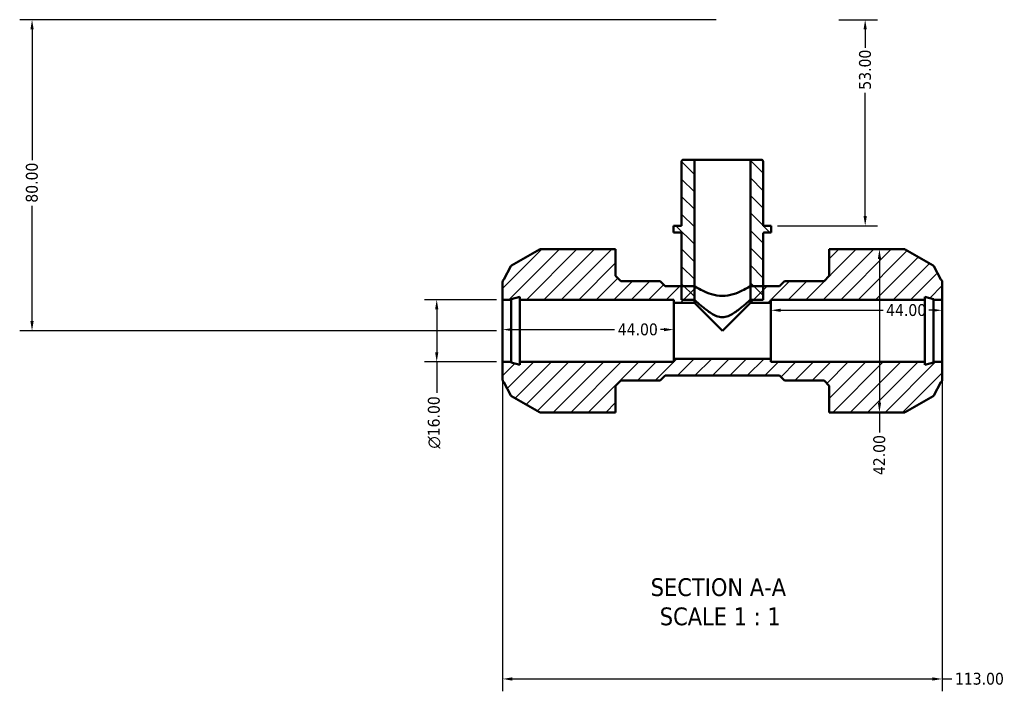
# Model space of a CAD drawing. Header units: millimetres. Extents: x 0 to 893, y -239 to 594.
# Tile 2 of 8: x 243 to 496, y -239 to -67. Entities that reach past the tile are written whole.
import ezdxf

# ---------------------------------------------------------------- set-up
doc = ezdxf.new("R2010")
doc.units = ezdxf.units.MM
for name, color, linetype, lineweight in [('Dimension (ANSI)', 7, 'Continuous', 25), ('Hatch (ANSI)', 7, 'Continuous', 18), ('Symbol (ANSI)', 7, 'Continuous', 25), ('Visible (ANSI)', 7, 'Continuous', 50)]:
    doc.layers.add(name, color=color, linetype=linetype, lineweight=lineweight)
doc.styles.add('Label Text (ANSI)', font='tahoma.ttf')
doc.styles.add('Note Text (ANSI)', font='tahoma.ttf')
doc.dimstyles.new('Default - mm (ANSI)', dxfattribs={"dimtxt": 3.048, "dimasz": 2.5, "dimexe": 3.175, "dimexo": 1.6002, "dimgap": 0.8, "dimtad": 0, "dimtoh": 1, "dimrnd": 1e-08, "dimzin": 4, "dimdsep": 46, "dimtxsty": 'Note Text (ANSI)', "dimcen": 0.09, "dimdle": 10, "dimclrd": 256, "dimclre": 256, "dimclrt": 256, "dimadec": 1, "dimazin": 1, "dimtfac": 1, "dimtofl": 0, "dimtmove": 0, "dimatfit": 3, "dimfxl": 1, "dimtolj": 1, "dimtzin": 4, "dimlwd": -1, "dimlwe": -1, "dimarcsym": 0})

# ---------------------------------------------------------------- blocks, each defined once
blk = doc.blocks.new('*D7')
at = {"layer": 'Defpoints', "color": 0, "transparency": 16777216}
for p in [(367.03, -138.74), (350.09, -154.74), (367.03, -154.74)]:
    blk.add_point(p, dxfattribs=at)
at = {"layer": 'Dimension (ANSI)', "transparency": 16777216}
for p, q in [((365.43, -138.74), (346.91, -138.74)), ((350.09, -141.24), (350.09, -152.24)), ((365.43, -154.74), (346.91, -154.74)), ((350.09, -154.74), (350.09, -162.67))]:
    blk.add_line(p, q, dxfattribs=at)
for points in [[(349.67, -141.24), (350.51, -141.24), (350.09, -138.74)], [(349.67, -152.24), (350.51, -152.24), (350.09, -154.74)]]:
    blk.add_solid(points, dxfattribs=at)
at = {"layer": 'Dimension (ANSI)', "transparency": 16777216, "insert": (347.8, -177.01), "char_height": 3.048, "attachment_point": 1, "rotation": 90, "style": 'Note Text (ANSI)'}
blk.add_mtext('\\A1;\\fAIGDT|b0|i0;\\H3.0480;\\ln\\fTahoma|b0|i0;\\H3.0480;16.00', dxfattribs=at)
blk = doc.blocks.new('*D8')
at = {"layer": 'Defpoints', "color": 0, "transparency": 16777216}
for p in [(367.03, -146.74), (411.03, -146.42), (411.03, -146.74)]:
    blk.add_point(p, dxfattribs=at)
at = {"layer": 'Dimension (ANSI)', "transparency": 16777216}
for p, q in [((369.53, -146.42), (395.84, -146.42)), ((408.53, -146.42), (407.61, -146.42))]:
    blk.add_line(p, q, dxfattribs=at)
for points in [[(369.53, -146), (369.53, -146.83), (367.03, -146.42)], [(408.53, -146), (408.53, -146.83), (411.03, -146.42)]]:
    blk.add_solid(points, dxfattribs=at)
at = {"layer": 'Dimension (ANSI)', "transparency": 16777216, "insert": (396.64, -144.83), "char_height": 3.048, "attachment_point": 1, "style": 'Note Text (ANSI)'}
blk.add_mtext('\\A1;44.00', dxfattribs=at)
blk = doc.blocks.new('*D9')
at = {"layer": 'Defpoints', "color": 0, "transparency": 16777216}
for p in [(480.03, -141.45), (436.03, -146.74), (480.03, -146.74)]:
    blk.add_point(p, dxfattribs=at)
at = {"layer": 'Dimension (ANSI)', "transparency": 16777216}
for p, q in [((438.53, -141.45), (464.84, -141.45)), ((477.53, -141.45), (476.61, -141.45))]:
    blk.add_line(p, q, dxfattribs=at)
for points in [[(438.53, -141.03), (438.53, -141.87), (436.03, -141.45)], [(477.53, -141.03), (477.53, -141.87), (480.03, -141.45)]]:
    blk.add_solid(points, dxfattribs=at)
at = {"layer": 'Dimension (ANSI)', "transparency": 16777216, "insert": (465.64, -139.86), "char_height": 3.048, "attachment_point": 1, "style": 'Note Text (ANSI)'}
blk.add_mtext('\\A1;44.00', dxfattribs=at)
blk = doc.blocks.new('*D10')
at = {"layer": 'Defpoints', "color": 0, "transparency": 16777216}
for p in [(463.92, -125.74), (463.92, -167.74), (463.92, -167.74)]:
    blk.add_point(p, dxfattribs=at)
at = {"layer": 'Dimension (ANSI)', "transparency": 16777216}
for p, q in [((463.92, -128.24), (463.92, -165.24)), ((463.92, -167.74), (463.92, -172.85))]:
    blk.add_line(p, q, dxfattribs=at)
for points in [[(463.51, -128.24), (464.34, -128.24), (463.92, -125.74)], [(463.51, -165.24), (464.34, -165.24), (463.92, -167.74)]]:
    blk.add_solid(points, dxfattribs=at)
at = {"layer": 'Dimension (ANSI)', "transparency": 16777216, "insert": (462.34, -183.83), "char_height": 3.048, "attachment_point": 1, "rotation": 90, "style": 'Note Text (ANSI)'}
blk.add_mtext('\\A1;42.00', dxfattribs=at)
blk = doc.blocks.new('*D11')
at = {"layer": 'Defpoints', "color": 0, "transparency": 16777216}
for p in [(451.88, -66.74), (436.11, -119.74), (460.25, -119.74)]:
    blk.add_point(p, dxfattribs=at)
at = {"layer": 'Dimension (ANSI)', "transparency": 16777216}
for p, q in [((453.48, -66.74), (463.43, -66.74)), ((460.25, -69.24), (460.25, -73.94)), ((460.25, -117.24), (460.25, -85.54)), ((437.71, -119.74), (463.43, -119.74))]:
    blk.add_line(p, q, dxfattribs=at)
for points in [[(459.84, -69.24), (460.67, -69.24), (460.25, -66.74)], [(459.84, -117.24), (460.67, -117.24), (460.25, -119.74)]]:
    blk.add_solid(points, dxfattribs=at)
at = {"layer": 'Dimension (ANSI)', "transparency": 16777216, "insert": (458.67, -84.74), "char_height": 3.048, "attachment_point": 1, "rotation": 90, "style": 'Note Text (ANSI)'}
blk.add_mtext('\\A1;53.00', dxfattribs=at)
blk = doc.blocks.new('*D12')
at = {"layer": 'Defpoints', "color": 0, "transparency": 16777216}
for p in [(423.53, -66.74), (246.03, -146.74), (367.03, -146.74)]:
    blk.add_point(p, dxfattribs=at)
at = {"layer": 'Dimension (ANSI)', "transparency": 16777216}
for p, q in [((421.93, -66.74), (242.86, -66.74)), ((246.03, -69.24), (246.03, -102.89)), ((246.03, -144.24), (246.03, -114.59)), ((365.43, -146.74), (242.86, -146.74))]:
    blk.add_line(p, q, dxfattribs=at)
for points in [[(245.62, -69.24), (246.45, -69.24), (246.03, -66.74)], [(245.62, -144.24), (246.45, -144.24), (246.03, -146.74)]]:
    blk.add_solid(points, dxfattribs=at)
at = {"layer": 'Dimension (ANSI)', "transparency": 16777216, "insert": (244.44, -113.79), "char_height": 3.048, "attachment_point": 1, "rotation": 90, "style": 'Note Text (ANSI)'}
blk.add_mtext('\\A1;80.00', dxfattribs=at)
blk = doc.blocks.new('*D13')
at = {"layer": 'Defpoints', "color": 0, "transparency": 16777216}
for p in [(367.03, -154.74), (480.03, -154.74), (480.03, -236.24)]:
    blk.add_point(p, dxfattribs=at)
at = {"layer": 'Dimension (ANSI)', "transparency": 16777216}
for p, q in [((367.03, -156.34), (367.03, -239.41)), ((480.03, -156.34), (480.03, -239.41)), ((369.53, -236.24), (477.53, -236.24)), ((480.03, -236.24), (482.53, -236.24))]:
    blk.add_line(p, q, dxfattribs=at)
for points in [[(369.53, -235.82), (369.53, -236.66), (367.03, -236.24)], [(477.53, -235.82), (477.53, -236.66), (480.03, -236.24)]]:
    blk.add_solid(points, dxfattribs=at)
at = {"layer": 'Dimension (ANSI)', "transparency": 16777216, "insert": (483.33, -234.65), "char_height": 3.048, "attachment_point": 1, "style": 'Note Text (ANSI)'}
blk.add_mtext('\\A1;113.00', dxfattribs=at)

msp = doc.modelspace()

# ---------------------------------------------------------------- hatches: boundary and pattern name
at = {"layer": 'Hatch (ANSI)'}
h = msp.add_hatch(dxfattribs=at)
h.set_pattern_fill('ANSI31', color=256, scale=25.4, angle=90.00021, style=0)
h.set_pattern_definition([(135.0002, (0, 0), (-2.245056, -2.245072), [])])
edge = h.paths.add_edge_path()
edge.add_ellipse((433.53, -103.219), major_axis=(0.48, 0), ratio=1, start_angle=0, end_angle=90)
edge.add_line((433.53, -102.739), (430.732, -102.739))
edge.add_line((430.732, -102.739), (430.732, -138.739))
edge.add_line((430.732, -138.739), (434.01, -138.739))
edge.add_line((434.01, -138.739), (434.01, -135.219))
edge.add_line((434.01, -135.219), (434.01, -121.919))
edge.add_ellipse((434.49, -121.919), major_axis=(-0.48, 0), ratio=1, start_angle=270, end_angle=360, ccw=False)
edge.add_line((434.49, -121.439), (436.105, -121.439))
edge.add_line((436.105, -121.439), (436.105, -119.739))
edge.add_line((436.105, -119.739), (434.01, -119.739))
edge.add_line((434.01, -119.739), (434.01, -103.219))
edge = h.paths.add_edge_path()
edge.add_ellipse((413.535, -103.219), major_axis=(0, 0.48), ratio=1, start_angle=0, end_angle=90)
edge.add_line((413.055, -103.219), (413.055, -119.739))
edge.add_line((413.055, -119.739), (410.959, -119.739))
edge.add_line((410.959, -119.739), (410.959, -121.439))
edge.add_line((410.959, -121.439), (412.575, -121.439))
edge.add_ellipse((412.575, -121.919), major_axis=(0, 0.48), ratio=1, start_angle=270, end_angle=360, ccw=False)
edge.add_line((413.055, -121.919), (413.055, -135.219))
edge.add_line((413.055, -135.219), (413.055, -138.739))
edge.add_line((413.055, -138.739), (416.332, -138.739))
edge.add_line((416.332, -138.739), (416.332, -102.739))
edge.add_line((416.332, -102.739), (413.535, -102.739))
h = msp.add_hatch(dxfattribs=at)
h.set_pattern_fill('ANSI31', color=256, scale=25.4, style=0)
h.set_pattern_definition([(45, (0, 0), (-2.245064, 2.245064), [])])
edge = h.paths.add_edge_path()
edge.add_line((396.072, -132.619), (396.072, -125.739))
edge.add_line((396.072, -125.739), (393.872, -125.739))
edge.add_line((393.872, -125.739), (376.744, -125.739))
edge.add_ellipse((376.744, -126.219), major_axis=(0, 0.48), ratio=1, start_angle=0, end_angle=30)
edge.add_line((376.504, -125.804), (369.352, -129.933))
edge.add_ellipse((369.592, -130.348), major_axis=(-0.24, 0.416), ratio=1, start_angle=0, end_angle=32.17907)
edge.add_line((369.168, -130.124), (367.381, -133.511))
edge.add_ellipse((367.832, -134.171), major_axis=(-0.451, 0.66), ratio=1, start_angle=0, end_angle=55.64185)
edge.add_line((367.032, -134.171), (367.032, -138.739))
edge.add_line((367.032, -138.739), (369.232, -138.739))
edge.add_line((369.232, -138.739), (369.232, -138.579))
edge.add_line((369.232, -138.579), (371.432, -137.99))
edge.add_line((371.432, -137.99), (371.432, -138.739))
edge.add_line((371.432, -138.739), (411.032, -138.739))
edge.add_line((411.032, -138.739), (411.032, -139.539))
edge.add_line((411.032, -139.539), (416.332, -139.539))
edge.add_line((416.332, -139.539), (416.332, -135.219))
edge.add_line((416.332, -135.219), (413.055, -135.219))
edge.add_line((413.055, -135.219), (408.832, -135.219))
edge.add_line((408.832, -135.219), (407.552, -133.939))
edge.add_line((407.552, -133.939), (397.392, -133.939))
edge.add_line((397.392, -133.939), (396.072, -132.619))
edge = h.paths.add_edge_path()
edge.add_line((450.992, -125.739), (450.992, -132.619))
edge.add_line((450.992, -132.619), (449.672, -133.939))
edge.add_line((449.672, -133.939), (439.512, -133.939))
edge.add_line((439.512, -133.939), (438.232, -135.219))
edge.add_line((438.232, -135.219), (434.01, -135.219))
edge.add_line((434.01, -135.219), (430.732, -135.219))
edge.add_line((430.732, -135.219), (430.732, -139.539))
edge.add_line((430.732, -139.539), (436.032, -139.539))
edge.add_line((436.032, -139.539), (436.032, -138.739))
edge.add_line((436.032, -138.739), (475.632, -138.739))
edge.add_line((475.632, -138.739), (475.632, -137.99))
edge.add_line((475.632, -137.99), (477.832, -138.579))
edge.add_line((477.832, -138.579), (477.832, -138.739))
edge.add_line((477.832, -138.739), (480.032, -138.739))
edge.add_line((480.032, -138.739), (480.032, -134.171))
edge.add_ellipse((479.232, -134.171), major_axis=(0.8, 0), ratio=1, start_angle=0, end_angle=55.64185)
edge.add_line((479.684, -133.511), (477.897, -130.124))
edge.add_ellipse((477.472, -130.348), major_axis=(0.425, 0.224), ratio=1, start_angle=0, end_angle=32.17907)
edge.add_line((477.712, -129.933), (470.561, -125.804))
edge.add_ellipse((470.321, -126.219), major_axis=(0.24, 0.416), ratio=1, start_angle=0, end_angle=30)
edge.add_line((470.321, -125.739), (453.192, -125.739))
edge.add_line((453.192, -125.739), (450.992, -125.739))
edge = h.paths.add_edge_path()
edge.add_line((450.992, -160.859), (450.992, -167.739))
edge.add_line((450.992, -167.739), (453.192, -167.739))
edge.add_line((453.192, -167.739), (470.321, -167.739))
edge.add_ellipse((470.321, -167.259), major_axis=(0, -0.48), ratio=1, start_angle=0, end_angle=30)
edge.add_line((470.561, -167.675), (477.712, -163.546))
edge.add_ellipse((477.472, -163.13), major_axis=(0.24, -0.416), ratio=1, start_angle=0, end_angle=32.17907)
edge.add_line((477.897, -163.354), (479.684, -159.968))
edge.add_ellipse((479.232, -159.308), major_axis=(0.451, -0.66), ratio=1, start_angle=0, end_angle=55.64185)
edge.add_line((480.032, -159.308), (480.032, -154.739))
edge.add_line((480.032, -154.739), (477.832, -154.739))
edge.add_line((477.832, -154.739), (477.832, -154.899))
edge.add_line((477.832, -154.899), (475.632, -155.489))
edge.add_line((475.632, -155.489), (475.632, -154.739))
edge.add_line((475.632, -154.739), (436.032, -154.739))
edge.add_line((436.032, -154.739), (436.032, -153.939))
edge.add_line((436.032, -153.939), (411.032, -153.939))
edge.add_line((411.032, -153.939), (411.032, -154.739))
edge.add_line((411.032, -154.739), (371.432, -154.739))
edge.add_line((371.432, -154.739), (371.432, -155.489))
edge.add_line((371.432, -155.489), (369.232, -154.899))
edge.add_line((369.232, -154.899), (369.232, -154.739))
edge.add_line((369.232, -154.739), (367.032, -154.739))
edge.add_line((367.032, -154.739), (367.032, -159.308))
edge.add_ellipse((367.832, -159.308), major_axis=(-0.8, 0), ratio=1, start_angle=0, end_angle=55.64185)
edge.add_line((367.381, -159.968), (369.168, -163.354))
edge.add_ellipse((369.592, -163.13), major_axis=(-0.425, -0.224), ratio=1, start_angle=0, end_angle=32.17907)
edge.add_line((369.352, -163.546), (376.504, -167.675))
edge.add_ellipse((376.744, -167.259), major_axis=(-0.24, -0.416), ratio=1, start_angle=0, end_angle=30)
edge.add_line((376.744, -167.739), (393.872, -167.739))
edge.add_line((393.872, -167.739), (396.072, -167.739))
edge.add_line((396.072, -167.739), (396.072, -160.859))
edge.add_line((396.072, -160.859), (397.392, -159.539))
edge.add_line((397.392, -159.539), (407.552, -159.539))
edge.add_line((407.552, -159.539), (408.832, -158.259))
edge.add_line((408.832, -158.259), (438.232, -158.259))
edge.add_line((438.232, -158.259), (439.512, -159.539))
edge.add_line((439.512, -159.539), (449.672, -159.539))
edge.add_line((449.672, -159.539), (450.992, -160.859))

# ---------------------------------------------------------------- linework, layer by layer
at = {"layer": 'Visible (ANSI)'}
for p, q in [((413.055, -103.219), (413.055, -119.739)), ((416.332, -102.739), (413.535, -102.739)), ((416.332, -138.739), (416.332, -102.739)), ((430.732, -102.739), (416.332, -102.739)), ((433.53, -102.739), (430.732, -102.739)), ((430.732, -102.739), (430.732, -138.739)), ((434.01, -119.739), (434.01, -103.219)), ((413.055, -119.739), (410.959, -119.739)), ((410.959, -119.739), (410.959, -121.439)), ((410.959, -121.439), (412.575, -121.439)), ((436.105, -119.739), (434.01, -119.739)), ((434.49, -121.439), (436.105, -121.439)), ((436.105, -121.439), (436.105, -119.739)), ((413.055, -121.919), (413.055, -138.739)), ((434.01, -138.739), (434.01, -121.919)), ((376.504, -125.804), (369.352, -129.933)), ((393.872, -125.739), (376.744, -125.739)), ((396.072, -125.739), (393.872, -125.739)), ((396.072, -132.619), (396.072, -125.739)), ((450.992, -125.739), (450.992, -132.619)), ((453.192, -125.739), (450.992, -125.739)), ((470.321, -125.739), (453.192, -125.739)), ((477.712, -129.933), (470.561, -125.804)), ((369.168, -130.124), (367.381, -133.511)), ((479.684, -133.511), (477.897, -130.124)), ((367.032, -134.171), (367.032, -138.739)), ((397.392, -133.939), (396.072, -132.619)), ((407.552, -133.939), (397.392, -133.939)), ((408.832, -135.219), (407.552, -133.939)), ((439.512, -133.939), (438.232, -135.219)), ((449.672, -133.939), (439.512, -133.939)), ((450.992, -132.619), (449.672, -133.939)), ((480.032, -138.739), (480.032, -134.171)), ((416.332, -135.219), (408.832, -135.219)), ((416.332, -139.539), (416.332, -135.219)), ((438.232, -135.219), (430.732, -135.219)), ((430.732, -135.219), (430.732, -139.539)), ((367.032, -138.739), (369.232, -138.739)), ((367.032, -154.739), (367.032, -138.739)), ((369.232, -138.579), (371.432, -137.99)), ((369.232, -138.739), (369.232, -138.579)), ((369.232, -154.739), (369.232, -138.739)), ((371.432, -137.99), (371.432, -138.739)), ((371.432, -138.739), (411.032, -138.739)), ((371.432, -154.739), (371.432, -138.739)), ((411.032, -138.739), (411.032, -139.539)), ((413.055, -138.739), (416.332, -138.739)), ((430.732, -138.739), (434.01, -138.739)), ((436.032, -139.539), (436.032, -138.739)), ((436.032, -138.739), (475.632, -138.739)), ((475.632, -138.739), (475.632, -137.99)), ((475.632, -137.99), (477.832, -138.579)), ((475.632, -154.739), (475.632, -138.739)), ((477.832, -138.579), (477.832, -138.739)), ((477.832, -138.739), (480.032, -138.739)), ((477.832, -154.739), (477.832, -138.739)), ((480.032, -154.739), (480.032, -138.739)), ((411.032, -139.539), (416.332, -139.539)), ((411.032, -153.939), (411.032, -139.539)), ((423.532, -146.739), (416.332, -139.539)), ((430.732, -139.539), (423.532, -146.739)), ((430.732, -139.539), (436.032, -139.539)), ((436.032, -153.939), (436.032, -139.539)), ((436.032, -153.939), (411.032, -153.939)), ((411.032, -153.939), (411.032, -154.739)), ((436.032, -154.739), (436.032, -153.939)), ((369.232, -154.739), (367.032, -154.739)), ((367.032, -154.739), (367.032, -159.308)), ((369.232, -154.899), (369.232, -154.739)), ((371.432, -155.489), (369.232, -154.899)), ((411.032, -154.739), (371.432, -154.739)), ((371.432, -154.739), (371.432, -155.489)), ((475.632, -154.739), (436.032, -154.739)), ((475.632, -155.489), (475.632, -154.739)), ((477.832, -154.899), (475.632, -155.489)), ((480.032, -154.739), (477.832, -154.739)), ((477.832, -154.739), (477.832, -154.899)), ((480.032, -159.308), (480.032, -154.739)), ((407.552, -159.539), (408.832, -158.259)), ((408.832, -158.259), (438.232, -158.259)), ((438.232, -158.259), (439.512, -159.539)), ((367.381, -159.968), (369.168, -163.354)), ((396.072, -160.859), (397.392, -159.539)), ((396.072, -167.739), (396.072, -160.859)), ((397.392, -159.539), (407.552, -159.539)), ((439.512, -159.539), (449.672, -159.539)), ((449.672, -159.539), (450.992, -160.859)), ((450.992, -160.859), (450.992, -167.739)), ((477.897, -163.354), (479.684, -159.968)), ((369.352, -163.546), (376.504, -167.675)), ((470.561, -167.675), (477.712, -163.546)), ((376.744, -167.739), (393.872, -167.739)), ((393.872, -167.739), (396.072, -167.739)), ((450.992, -167.739), (453.192, -167.739)), ((453.192, -167.739), (470.321, -167.739))]:
    msp.add_line(p, q, dxfattribs=at)
for centre, radius, start, end in [((413.535, -103.219), 0.48, 90, 180), ((433.53, -103.219), 0.48, 0, 90), ((412.575, -121.919), 0.48, 0, 90), ((434.49, -121.919), 0.48, 90, 180), ((376.744, -126.219), 0.48, 90, 120), ((470.321, -126.219), 0.48, 60, 90), ((369.592, -130.348), 0.48, 120, 152.17907), ((477.472, -130.348), 0.48, 27.82093, 60), ((367.832, -134.171), 0.8, 124.35815, 180), ((479.232, -134.171), 0.8, 0, 55.64185), ((367.832, -159.308), 0.8, 180, 235.64185), ((479.232, -159.308), 0.8, 304.35815, 0), ((369.592, -163.13), 0.48, 207.82093, 240), ((477.472, -163.13), 0.48, 300, 332.17907), ((376.744, -167.259), 0.48, 240, 270), ((470.321, -167.259), 0.48, 270, 300)]:
    msp.add_arc(centre, radius, start, end, dxfattribs=at)
for points, knots in [([(416.332, -135.219), (416.332, -135.219), (416.524, -135.342), (417.268, -135.784), (417.819, -136.099), (419.069, -136.714), (419.859, -137.062), (421.62, -137.584), (422.593, -137.747), (423.532, -137.747)], [3.3688148, 3.3688148, 3.3688148, 3.3688148, 3.6484357, 3.6484357, 3.9280566, 3.9280566, 4.2099049, 4.2099049, 4.4917531, 4.4917531, 4.4917531, 4.4917531]), ([(423.532, -137.747), (424.472, -137.747), (425.445, -137.584), (427.205, -137.062), (427.996, -136.714), (429.246, -136.099), (429.797, -135.784), (430.541, -135.342), (430.732, -135.219), (430.732, -135.219)], [0, 0, 0, 0, 0.2818482, 0.2818482, 0.5636965, 0.5636965, 0.8433174, 0.8433174, 1.1229383, 1.1229383, 1.1229383, 1.1229383]), ([(416.332, -138.739), (416.332, -138.739), (416.54, -138.928), (417.299, -139.599), (417.848, -140.079), (419.08, -141.096), (419.859, -141.718), (421.141, -142.524), (421.586, -142.769), (422.52, -143.134), (423.009, -143.252), (423.532, -143.252)], [3.6309256, 3.6309256, 3.6309256, 3.6309256, 3.9221997, 3.9221997, 4.2134737, 4.2134737, 4.5273539, 4.5273539, 4.684294, 4.684294, 4.8412341, 4.8412341, 4.8412341, 4.8412341]), ([(423.532, -143.252), (424.055, -143.252), (424.545, -143.134), (425.479, -142.769), (425.924, -142.524), (427.206, -141.718), (427.984, -141.096), (429.217, -140.079), (429.766, -139.599), (430.525, -138.928), (430.732, -138.739), (430.732, -138.739)], [0, 0, 0, 0, 0.1569401, 0.1569401, 0.3138802, 0.3138802, 0.6277604, 0.6277604, 0.9190345, 0.9190345, 1.2103085, 1.2103085, 1.2103085, 1.2103085])]:
    msp.add_open_spline(points, degree=3, knots=knots, dxfattribs=at)

# ---------------------------------------------------------------- texts
at = {"layer": 'Symbol (ANSI)', "char_height": 4.572, "attachment_point": 7, "style": 'Label Text (ANSI)'}
for s, insert in [('SECTION A-A', (405.108, -215.004)), ('SCALE 1 : 1', (407.427, -222.517))]:
    msp.add_mtext(s, dxfattribs=dict(at, insert=insert))

# ---------------------------------------------------------------- dimensions: what is measured, and where the dimension line sits
at = {"layer": 'Dimension (ANSI)'}
for base, p1, p2, angle, override, picture, middle in [((246.032, -146.739), (423.532, -66.739), (367.032, -146.739), 90, {"dimtoh": 0, "dimdec": 2, "dimtp": 0, "dimtm": 0, "dimtdec": 2, "dimatfit": 1}, '*D12', (246.032, -108.739)), ((460.254, -119.739), (451.882, -66.739), (436.105, -119.739), 270, {"dimtoh": 0, "dimdec": 2, "dimtp": 0, "dimtm": 0, "dimtdec": 2, "dimatfit": 1}, '*D11', (460.254, -79.739)), ((463.924, -167.739), (463.924, -125.739), (463.924, -167.739), 90, {"dimtoh": 0, "dimdec": 2, "dimse1": 1, "dimse2": 1, "dimtp": 0, "dimtm": 0, "dimtdec": 2, "dimatfit": 2}, '*D10', (463.924, -178.739)), ((480.032, -141.45), (436.032, -146.739), (480.032, -146.739), 180, {"dimtoh": 0, "dimdec": 2, "dimse1": 1, "dimse2": 1, "dimtp": 0, "dimtm": 0, "dimtdec": 2, "dimatfit": 1}, '*D9', (470.723, -141.45)), ((411.032, -146.417), (367.032, -146.739), (411.032, -146.739), 180, {"dimtoh": 0, "dimdec": 2, "dimse1": 1, "dimse2": 1, "dimtp": 0, "dimtm": 0, "dimtdec": 2, "dimatfit": 1}, '*D8', (401.723, -146.417)), ((480.032, -236.239), (367.032, -154.739), (480.032, -154.739), 180, {"dimtoh": 0, "dimdec": 2, "dimtp": 0, "dimtm": 0, "dimtdec": 2, "dimatfit": 2}, '*D13', (489.372, -236.239))]:
    dim = msp.add_linear_dim(base=base, p1=p1, p2=p2, angle=angle, dimstyle='Default - mm (ANSI)', override=override, dxfattribs=at)
    dim.commit()
    dim.dimension.update_dxf_attribs({"geometry": picture, "text_midpoint": middle, "dimtype": 160})
dim = msp.add_linear_dim(base=(350.088, -154.739), p1=(367.032, -138.739), p2=(367.032, -154.739), angle=90, text='\\fAIGDT|b0|i0;\\H3.0480;\\ln\\fTahoma|b0|i0;\\H3.0480;<>', dimstyle='Default - mm (ANSI)', override={"dimtoh": 0, "dimdec": 2, "dimtp": 0, "dimtm": 0, "dimtdec": 2, "dimatfit": 2}, dxfattribs=at)
dim.commit()
dim.dimension.update_dxf_attribs({"geometry": '*D7', "text_midpoint": (350.088, -170.239), "dimtype": 160})

doc.saveas('drawing.dxf')
